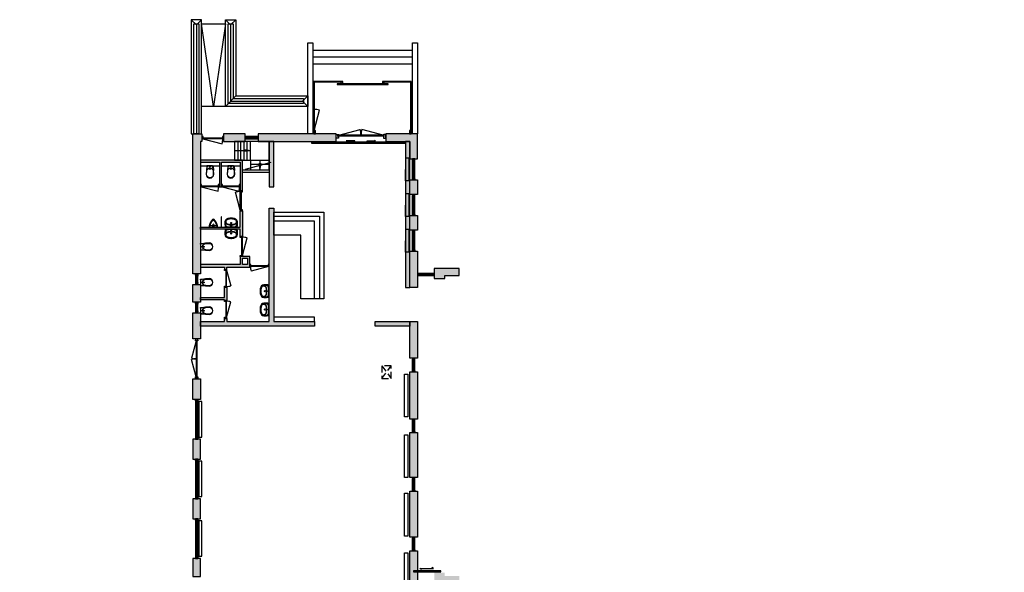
# Model space of a CAD drawing. Header units: millimetres. Extents: x -35717 to 37566, y -30893 to 27905.
# Tile 5 of 5: x -11270 to 35769, y 1500 to 27905. Entities that reach past the tile are written whole.
import ezdxf

# ---------------------------------------------------------------- set-up
doc = ezdxf.new("R2010")
doc.units = ezdxf.units.MM
doc.header["$LTSCALE"] = 100
doc.linetypes.add('HIDDEN2', pattern=[4.7625, 3.175, -1.5875])
for name, color, linetype in [('AA21----_BUITENWAND', 252, 'Continuous'), ('AA22----_BINNENWAND', 254, 'Continuous'), ('AL21----_BUITENWAND', 3, 'Continuous'), ('AL22----_BINNENWAND', 2, 'Continuous'), ('AL24----_BUITENTRAPPEN', 7, 'Continuous'), ('AL24----_TRAPPEN', 7, 'Continuous'), ('AL31----_BUITENKOZIJNEN', 1, 'Continuous'), ('AL32----_BINNENKOZIJNEN', 1, 'Continuous'), ('AL33----_VLOEROPENINGEN', 8, 'HIDDEN2'), ('AL51----_RADIATOREN', 8, 'Continuous'), ('AL72----_BALIE', 1, 'Continuous'), ('AL74----_SANITAIR', 7, 'Continuous')]:
    doc.layers.add(name, color=color, linetype=linetype)

# ---------------------------------------------------------------- blocks, each defined once
blk = doc.blocks.new('*U59')
at = {"layer": 'AL31----_BUITENKOZIJNEN'}
for points in [[(-2200, 50), (-2165, 50), (-2165, -50), (-2200, -50)], [(-2165, 21), (-2165, -21), (-35, -21), (-35, 21)], [(-35, 50), (0, 50), (0, -50), (-35, -50)]]:
    blk.add_lwpolyline(points, close=True, dxfattribs=at)
for points in [[(-2165, 21), (-1136, 296)], [(-1100, 21), (-1100, -21)], [(-35, 21), (-1064, 296)]]:
    blk.add_lwpolyline(points, dxfattribs=at)
for centre, start, end in [((-2165, 21), 359.9993, 15), ((-35, 21), 165, 180.0007)]:
    blk.add_arc(centre, 1065, start, end, dxfattribs=at)
blk = doc.blocks.new('*U60')
at = {"layer": 'AL31----_BUITENKOZIJNEN'}
for points in [[(-1030, -50), (-995, -50), (-995, -9), (-980, -9), (-980, 50), (-1030, 50)], [(-50, 50), (-50, -9), (-35, -9), (-35, -50), (0, -50), (0, 50)], [(-995, -9), (-35, -9), (-35, -50), (-995, -50)]]:
    blk.add_lwpolyline(points, close=True, dxfattribs=at)
blk.add_lwpolyline([(-995, -50), (-68, -298)], dxfattribs=at)
blk.add_arc((-995, -50), 960, 345, 0, dxfattribs=at)
blk = doc.blocks.new('*U63')
at = {"layer": 'AL32----_BINNENKOZIJNEN'}
for points in [[(-900, -50), (-865, -50), (-865, -9), (-850, -9), (-850, 50), (-900, 50)], [(-50, 50), (-50, -9), (-35, -9), (-35, -50), (0, -50), (0, 50)], [(-865, -9), (-35, -9), (-35, -50), (-865, -50)]]:
    blk.add_lwpolyline(points, close=True, dxfattribs=at)
blk.add_lwpolyline([(-865, -50), (-63, -265)], dxfattribs=at)
blk.add_arc((-865, -50), 830, 345, 0, dxfattribs=at)
blk = doc.blocks.new('*U64')
at = {"layer": 'AL32----_BINNENKOZIJNEN'}
for points in [[(-950, -50), (-915, -50), (-915, -9), (-900, -9), (-900, 50), (-950, 50)], [(-50, 50), (-50, -9), (-35, -9), (-35, -50), (0, -50), (0, 50)], [(-915, -9), (-35, -9), (-35, -50), (-915, -50)]]:
    blk.add_lwpolyline(points, close=True, dxfattribs=at)
blk.add_lwpolyline([(-35, -50), (-885, -277)], dxfattribs=at)
blk.add_arc((-35, -51), 880, 179.9276, 194.9263, dxfattribs=at)
blk = doc.blocks.new('*U65')
at = {"layer": 'AL32----_BINNENKOZIJNEN'}
for points in [[(-950, 50), (-915, 50), (-915, 9), (-900, 9), (-900, -50), (-950, -50)], [(-915, 9), (-35, 9), (-35, 50), (-915, 50)], [(-50, -50), (-50, 9), (-35, 9), (-35, 50), (0, 50), (0, -50)]]:
    blk.add_lwpolyline(points, close=True, dxfattribs=at)
blk.add_lwpolyline([(-35, 51), (-885, 277)], dxfattribs=at)
blk.add_arc((-35, 51), 880, 165.0737, 180.0724, dxfattribs=at)
blk = doc.blocks.new('*U66')
at = {"layer": 'AL32----_BINNENKOZIJNEN'}
for points in [[(-930, -50), (-895, -50), (-895, -9), (-880, -9), (-880, 50), (-930, 50)], [(-50, 50), (-50, -9), (-35, -9), (-35, -50), (0, -50), (0, 50)], [(-895, -9), (-35, -9), (-35, -50), (-895, -50)]]:
    blk.add_lwpolyline(points, close=True, dxfattribs=at)
blk.add_lwpolyline([(-35, -50), (-866, -272)], dxfattribs=at)
blk.add_arc((-35, -50), 860, 179.9709, 194.9696, dxfattribs=at)
blk = doc.blocks.new('*U56')
at = {"layer": 'AL32----_BINNENKOZIJNEN'}
for points in [[(-850, 50), (-815, 50), (-815, 9), (-800, 9), (-800, -50), (-850, -50)], [(-815, 9), (-35, 9), (-35, 50), (-815, 50)], [(-50, -50), (-50, 9), (-35, 9), (-35, 50), (0, 50), (0, -50)]]:
    blk.add_lwpolyline(points, close=True, dxfattribs=at)
blk.add_lwpolyline([(-35, 50), (-788, 252)], dxfattribs=at)
blk.add_arc((-35, 50), 780, 165, 180, dxfattribs=at)
blk = doc.blocks.new('*U57')
at = {"layer": 'AL32----_BINNENKOZIJNEN'}
for points in [[(-850, 50), (-815, 50), (-815, 9), (-800, 9), (-800, -50), (-850, -50)], [(-815, 9), (-35, 9), (-35, 50), (-815, 50)], [(-50, -50), (-50, 9), (-35, 9), (-35, 50), (0, 50), (0, -50)]]:
    blk.add_lwpolyline(points, close=True, dxfattribs=at)
blk.add_lwpolyline([(-815, 50), (-62, 252)], dxfattribs=at)
blk.add_arc((-815, 50), 780, 0, 15, dxfattribs=at)
blk = doc.blocks.new('*U58')
at = {"layer": 'AL31----_BUITENKOZIJNEN'}
for points in [[(-1800, 50), (-1765, 50), (-1765, -50), (-1800, -50)], [(-1765, 21), (-1765, -21), (-35, -21), (-35, 21)], [(-35, 50), (0, 50), (0, -50), (-35, -50)]]:
    blk.add_lwpolyline(points, close=True, dxfattribs=at)
for points in [[(-900, 21), (-900, -21)], [(-1765, -21), (-929, -245)], [(-35, -21), (-870, -245)]]:
    blk.add_lwpolyline(points, dxfattribs=at)
for centre, start, end in [((-1765, -21), 345, 0.0008), ((-35, -21), 180.0008, 195.0017)]:
    blk.add_arc(centre, 865, start, end, dxfattribs=at)
blk = doc.blocks.new('WC 17 (R)')
at = {"layer": 'AL74----_SANITAIR'}
for points in [[(407, 182), (232, 169), (0, 125), (0, -125), (232, -169), (408, -182, 0.999913)], [(62, 0, -1), (37, 0, -1)], [(250, 150), (407, 162, -1), (407, -162), (250, -150, -1)], [(175, 0, -1), (125, 0, -1)]]:
    blk.add_lwpolyline(points, format="xyb", close=True, dxfattribs=at)
for points in [[(0, 125), (0, 150), (232, 169)], [(0, -125), (0, -150), (232, -169)]]:
    blk.add_lwpolyline(points, dxfattribs=at)
blk = doc.blocks.new('Urinoir (R)')
at = {"layer": 'AL74----_SANITAIR'}
for points in [[(75, 194, 0.03766), (0, 200), (0, -200, 0.03766), (75, -194), (75, -156)], [(16, -4, 0.414217), (16, 4, -1.000347), (34, 21, 0.413172), (41, 21, -1.00056), (59, 4, 0.413679), (59, -4, -1.000343), (41, -21, 0.413712), (34, -21, -1.000003)], [(25, 0, -1), (50, 0, -1)], [(32, 0, -1), (42, 0, -1)], [(373, -33, 0.381928), (373, 33, 0.174395), (75, 194), (75, 156, -0.147779), (331, 20, -0.511086), (331, -20, -0.147779), (75, -156), (75, -194, 0.174393)], [(105, 0, 1), (95, 0, 1)], [(120, 25, 1), (130, 25, 1)], [(120, 0, 1), (130, 0, 1)], [(155, 0, 1), (145, 0, 1)], [(130, -25, 1), (120, -25, 1)]]:
    blk.add_lwpolyline(points, format="xyb", close=True, dxfattribs=at)
blk = doc.blocks.new('WT 04 (R)')
at = {"color": 3}
for centre, radius, start, end in [((266, 164), 136, 44.6333, 93.716), ((257, 300), 1.091783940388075e-11, 92.5317, 90.2017)]:
    blk.add_arc(centre, radius, start, end, dxfattribs=at)
at = {"layer": 'AL74----_SANITAIR'}
for points in [[(257, 300, 0.030203), (0, 289), (0, -289, 0.030203), (257, -300, 0.217499), (363, -260, 0.107077), (423, -127, 0.043293), (438, -11), (438, 11, 0.043293), (423, 127, 0.107077), (363, 260, 0.217499)], [(72, 0, -1), (41, 0, -1)], [(233, 0, -1), (176, 0, -1)], [(227, 0, -1), (182, 0, -1)]]:
    blk.add_lwpolyline(points, format="xyb", close=True, dxfattribs=at)
for points in [[(119, 20), (120, 34), (121, 47), (122, 58), (123, 68), (124, 76), (125, 84), (126, 91), (127, 98), (128, 104), (129, 111), (130, 116), (131, 122), (132, 127), (133, 132), (134, 138), (136, 143), (137, 147), (139, 152), (140, 157), (142, 162), (143, 166), (145, 171), (146, 175), (148, 180), (150, 184), (152, 188), (154, 192), (156, 196), (158, 200), (160, 204), (163, 208), (166, 211), (169, 215), (172, 218), (175, 221), (178, 224), (181, 227), (185, 230), (188, 233), (192, 235), (195, 238), (199, 240), (203, 242), (206, 245), (211, 247), (215, 248), (220, 250), (225, 252), (230, 254), (236, 256), (243, 257), (251, 259), (259, 260), (269, 261), (279, 263), (277, 263), (272, 264), (267, 264), (261, 265), (255, 265), (249, 266), (242, 266), (235, 267), (227, 267), (219, 267), (211, 267), (203, 267), (195, 267), (187, 268), (180, 267), (172, 267), (164, 267), (157, 267), (150, 267), (143, 267), (137, 267), (130, 266), (125, 266), (119, 266), (115, 266), (110, 265), (106, 265), (102, 265), (98, 264), (94, 263), (91, 263), (88, 262), (84, 261), (81, 260), (79, 258), (76, 257), (73, 255), (70, 254), (67, 252), (65, 250), (62, 248), (59, 245), (57, 243), (54, 240), (52, 238), (49, 235), (47, 232), (44, 228), (42, 225), (40, 221), (38, 217), (36, 213), (35, 209), (33, 204), (31, 200), (30, 195), (29, 190), (28, 184), (27, 179), (26, 172), (25, 166), (24, 159), (23, 151), (22, 143), (22, 135), (21, 126), (21, 117), (20, 108), (20, 98), (20, 88), (20, 78), (20, 68), (19, 58), (19, 48), (19, 39), (19, 31), (19, 23), (19, 17), (19, 12), (19, 9), (19, 6), (19, 2), (19, -1), (19, -12), (19, -24), (20, -37), (20, -50), (20, -64), (20, -77), (21, -89), (21, -101), (22, -112), (22, -122), (23, -131), (23, -140), (24, -148), (25, -155), (26, -162), (27, -169), (28, -175), (29, -181), (30, -186), (31, -191), (33, -196), (34, -201), (36, -205), (38, -209), (40, -213), (42, -217), (44, -221), (46, -224), (48, -228), (51, -231), (53, -234), (56, -237), (58, -239), (61, -242), (64, -244), (66, -246), (69, -248), (72, -250), (75, -251), (77, -253), (80, -254), (83, -256), (86, -257), (89, -258), (92, -259), (96, -259), (99, -260), (103, -260), (107, -261), (112, -261), (116, -262), (121, -262), (126, -262), (132, -262), (138, -262), (145, -262), (151, -263), (158, -263), (166, -263), (173, -263), (181, -263), (189, -263), (197, -263), (205, -263), (213, -262), (221, -262), (229, -262), (236, -262), (243, -261), (250, -261), (257, -260), (263, -260), (268, -259), (273, -258), (278, -258), (281, -257), (271, -256), (261, -255), (252, -254), (244, -252), (238, -251), (232, -249), (226, -247), (221, -245), (216, -244), (212, -242), (208, -240), (204, -238), (200, -235), (197, -233), (193, -231), (190, -228), (186, -226), (183, -223), (179, -220), (176, -217), (173, -214), (170, -210), (167, -207), (164, -203), (162, -200), (159, -196), (157, -192), (155, -188), (153, -184), (151, -179), (149, -175), (147, -171), (146, -166), (144, -162), (143, -157), (141, -153), (139, -148), (138, -143), (137, -138), (135, -133), (134, -128), (133, -123), (132, -118), (131, -112), (129, -106), (128, -100), (127, -94), (126, -87), (125, -80), (124, -72), (123, -63), (122, -54), (121, -43), (120, -30), (119, -16), (118, 2)], [(401, -31), (402, -25), (402, -19), (402, -12), (402, -5), (402, 3), (402, 11), (402, 18), (402, 25), (401, 31), (401, 37), (401, 44), (400, 50), (399, 56), (399, 61), (398, 67), (397, 73), (396, 79), (394, 85), (393, 91), (392, 96), (391, 102), (389, 108), (388, 113), (387, 119), (386, 125), (384, 130), (383, 136), (381, 141), (380, 146), (378, 152), (376, 157), (374, 162), (372, 168), (370, 173), (368, 178), (365, 183), (363, 188), (361, 194), (358, 199), (356, 204), (353, 208), (350, 213), (347, 218), (344, 222), (341, 226), (338, 230), (335, 234), (332, 237), (329, 240), (326, 243), (323, 245), (319, 248), (316, 250), (313, 252), (310, 253), (307, 255), (304, 256), (300, 258), (297, 259), (293, 260), (290, 261), (286, 261), (281, 262), (279, 263), (269, 261), (259, 260), (251, 259), (243, 257), (236, 256), (230, 254), (225, 252), (220, 250), (215, 248), (211, 247), (206, 245), (203, 242), (199, 240), (195, 238), (192, 235), (188, 233), (185, 230), (181, 227), (178, 224), (175, 221), (172, 218), (169, 215), (166, 211), (163, 208), (160, 204), (158, 200), (156, 196), (154, 192), (152, 188), (150, 184), (148, 180), (146, 175), (145, 171), (143, 166), (142, 162), (140, 157), (139, 152), (137, 147), (136, 143), (134, 138), (133, 132), (132, 127), (131, 122), (130, 116), (129, 111), (128, 104), (127, 98), (126, 91), (125, 84), (124, 76), (123, 68), (122, 58), (121, 47), (120, 34), (119, 20), (118, 2), (119, -16), (120, -30), (121, -43), (122, -54), (123, -63), (124, -72), (125, -80), (126, -87), (127, -94), (128, -100), (129, -106), (131, -112), (132, -118), (133, -123), (134, -128), (135, -133), (137, -138), (138, -143), (139, -148), (141, -153), (143, -157), (144, -162), (146, -166), (147, -171), (149, -175), (151, -179), (153, -184), (155, -188), (157, -192), (159, -196), (162, -200), (164, -203), (167, -207), (170, -210), (173, -214), (176, -217), (179, -220), (183, -223), (186, -226), (190, -228), (193, -231), (197, -233), (200, -235), (204, -238), (208, -240), (212, -242), (216, -244), (221, -245), (226, -247), (232, -249), (238, -251), (244, -252), (252, -254), (261, -255), (271, -256), (281, -257), (283, -257), (287, -256), (291, -255), (295, -254), (299, -253), (302, -252), (305, -251), (308, -250), (312, -248), (315, -246), (318, -244), (321, -242), (324, -240), (327, -237), (330, -234), (334, -231), (337, -228), (340, -224), (343, -221), (346, -216), (349, -212), (351, -208), (354, -203), (357, -198), (359, -193), (362, -188), (364, -183), (367, -178), (369, -172), (371, -167), (373, -162), (375, -157), (377, -151), (379, -146), (380, -141), (382, -135), (384, -130), (385, -124), (386, -119), (388, -113), (389, -108), (390, -102), (391, -96), (393, -91), (394, -85), (395, -79), (396, -73), (397, -67), (398, -61), (399, -55), (400, -50), (400, -44), (401, -38)]]:
    blk.add_lwpolyline(points, close=True, dxfattribs=at)
blk = doc.blocks.new('33_kruipluik_600x440')
at = {"layer": 'AL33----_VLOEROPENINGEN'}
for p, q in [((300, -220), (-300, 220)), ((-300, -220), (300, 220))]:
    blk.add_line(p, q, dxfattribs=at)
blk.add_lwpolyline([(-300, 220), (-300, -220), (300, -220), (300, 220)], close=True, dxfattribs=at)

msp = doc.modelspace()

# ---------------------------------------------------------------- hatches: boundary and pattern name
at = {"layer": 'AA21----_BUITENWAND'}
h = msp.add_hatch(color=256, dxfattribs=at)
h.paths.add_polyline_path([(-33921, -18795), (-33551, -18795), (-33551, -22270), (-33921, -22270)])
h.paths.add_polyline_path([(-33921, -23300), (-33551, -23300), (-33551, -26735), (-33921, -26735)])
h.paths.add_polyline_path([(-30471, -29135), (-30471, -28765), (-33551, -28765), (-33551, -27785), (-33921, -27785), (-33921, -29135)])
h.paths.add_polyline_path([(-29421, -28765), (-29421, -29135), (-27871, -29135), (-27871, -28765)])
h.paths.add_polyline_path([(-26821, -28765), (-26821, -29135), (-25271, -29135), (-25271, -28765)])
h.paths.add_polyline_path([(-24221, -28765), (-24221, -29135), (-22671, -29135), (-22671, -28765)])
h.paths.add_polyline_path([(-21621, -28765), (-21621, -29135), (-20071, -29135), (-20071, -28765)])
h.paths.add_polyline_path([(-19021, -28765), (-19021, -29135), (-16071, -29135), (-16071, -28765)])
h.paths.add_polyline_path([(-15021, -28765), (-15021, -29135), (-14321, -29135), (-14321, -28765)])
h.paths.add_polyline_path([(-13271, -28765), (-13271, -29135), (-12621, -29135), (-12621, -28765)])
h.paths.add_polyline_path([(-11571, -28765), (-11571, -29135), (-9052, -29135), (-9052, -28765)])
h.paths.add_polyline_path([(-11251, -13425), (-11251, -14308), (-10881, -14308), (-10881, -13425)])
h.paths.add_polyline_path([(-11251, -15618), (-10881, -15618), (-10881, -16765), (-11361, -16765), (-11361, -16395), (-11251, -16395)])
h.paths.add_polyline_path([(-13411, -16395), (-13411, -16765), (-12411, -16765), (-12411, -16395)])
h.paths.add_polyline_path([(-15106, -16395), (-15106, -16765), (-14461, -16765), (-14461, -16395)])
h.paths.add_polyline_path([(-19021, -16395), (-19021, -16765), (-17016, -16765), (-17016, -16395)])
h.paths.add_polyline_path([(-21621, -16395), (-21621, -16765), (-20071, -16765), (-20071, -16395)])
h.paths.add_polyline_path([(-24221, -16395), (-24221, -16765), (-22671, -16765), (-22671, -16395)])
h.paths.add_polyline_path([(-26821, -16395), (-26821, -16765), (-25271, -16765), (-25271, -16395)])
h.paths.add_polyline_path([(-29421, -16395), (-29421, -16765), (-27871, -16765), (-27871, -16395)])
h.paths.add_polyline_path([(-33921, -16395), (-30471, -16395), (-30471, -16765), (-33551, -16765), (-33551, -17745), (-33921, -17745)])
h.paths.add_polyline_path([(-3001, 7865), (-3001, 6905), (-2631, 6905), (-2631, 7865)])
h.paths.add_polyline_path([(-3001, 5015), (-3001, 4055), (-2631, 4055), (-2631, 5015)])
h.paths.add_polyline_path([(-3001, 1305), (-2631, 1305), (-2631, 2165), (-3001, 2165)])
h.paths.add_polyline_path([(-4211, -2155), (-4211, -2425), (-2631, -2425), (-2631, -585), (-3001, -585), (-3001, -2155)])
h.paths.add_polyline_path([(-6391, -2155), (-6391, -2425), (-5521, -2425), (-5521, -2155)])
h.paths.add_polyline_path([(-8611, -2155), (-8611, -2425), (-7701, -2425), (-7701, -2155)])
h.paths.add_polyline_path([(-11251, -2155), (-10411, -2155), (-10411, -2425), (-10881, -2425), (-10881, -3067), (-11251, -3067)])
h.paths.add_polyline_path([(-11251, -4377), (-10881, -4377), (-10881, -5349), (-11251, -5349)])
h.paths.add_polyline_path([(-11251, -6659), (-11251, -7736), (-10881, -7736), (-10881, -6659)])
h.paths.add_polyline_path([(-11251, -9046), (-11251, -9923), (-10881, -9923), (-10881, -9046)])
h.paths.add_polyline_path([(-11251, -11233), (-11251, -12120), (-10881, -12120), (-10881, -11233)])
h.paths.add_polyline_path([(8539, 16010), (8539, 15540), (9039, 15540), (9039, 15690), (9729, 15690), (9729, 16010)])
h.paths.add_polyline_path([(7369, 11075), (7739, 11075), (7739, 8825), (7369, 8825)])
h.paths.add_polyline_path([(7739, 11725), (7369, 11725), (7369, 13485), (7739, 13485)])
h.paths.add_polyline_path([(7369, 16847), (7739, 16847), (7739, 15115), (7369, 15115)])
h.paths.add_polyline_path([(7369, 18547), (7739, 18547), (7739, 17855), (7369, 17855)])
h.paths.add_polyline_path([(7369, 20247), (7739, 20247), (7739, 19555), (7369, 19555)])
h.paths.add_polyline_path([(6219, 22455), (6219, 22085), (7369, 22085), (7369, 21255), (7739, 21255), (7739, 22455)])
h.paths.add_polyline_path([(129, 22455), (129, 22085), (3849, 22085), (3849, 22455)])
h.paths.add_polyline_path([(-1531, 22455), (-1531, 22085), (-501, 22085), (-501, 22455)])
h.paths.add_polyline_path([(-3001, 22455), (-2561, 22455), (-2561, 22085), (-2631, 22085), (-2631, 15755), (-3001, 15755)])
h.paths.add_polyline_path([(-3001, 15251), (-2631, 15251), (-2631, 14405), (-3001, 14405)])
h.paths.add_polyline_path([(-3001, 13901), (-2631, 13901), (-2631, 12655), (-3001, 12655)])
h.paths.add_polyline_path([(-3001, 10745), (-2631, 10745), (-2631, 9755), (-3001, 9755)])
h.paths.add_polyline_path([(7369, -9325), (7739, -9325), (7739, -16395), (9999, -16395), (9999, -16765), (7369, -16765)])
h.paths.add_polyline_path([(7369, -5775), (7739, -5775), (7739, -8295), (7369, -8295)])
h.paths.add_polyline_path([(7369, -2975), (7739, -2975), (7739, -5125), (7369, -5125)])
h.paths.add_polyline_path([(7369, -275), (7739, -275), (7739, -2325), (7369, -2325)])
h.paths.add_polyline_path([(7369, 2525), (7739, 2525), (7739, 375), (7369, 375)])
h.paths.add_polyline_path([(7369, 5375), (7739, 5375), (7739, 3175), (7369, 3175)])
h.paths.add_polyline_path([(7369, 8175), (7739, 8175), (7739, 6025), (7369, 6025)])
h.paths.add_polyline_path([(8739, 1009), (8739, 1479), (9039, 1479), (9039, 1329), (9729, 1329), (9729, 1009)])
h.paths.add_polyline_path([(8539, 1479), (8539, 1009), (8739, 1009), (8739, 1479)])
h.paths.add_polyline_path([(14531, -16395), (14531, -16765), (17069, -16765), (17069, -16395)])
h.paths.add_polyline_path([(11499, -16395), (13501, -16395), (13501, -16765), (11499, -16765)])
h.paths.add_polyline_path([(18169, -28765), (18169, -29135), (19269, -29135), (19270, -28765)])
h.paths.add_polyline_path([(20369, -28765), (20369, -29135), (21269, -29135), (21269, -28765)])
h.paths.add_polyline_path([(22369, -28765), (22369, -29135), (23219, -29135), (23219, -28765)])
h.paths.add_polyline_path([(24319, -28765), (24319, -29135), (25319, -29135), (25319, -28765)])
h.paths.add_polyline_path([(26419, -28765), (26419, -29135), (27444, -29135), (27444, -28765)])
h.paths.add_polyline_path([(28544, -28765), (28544, -29135), (29569, -29135), (29569, -28765)])
h.paths.add_polyline_path([(30669, -28765), (31569, -28765), (31569, -29135), (30669, -29135)])
h.paths.add_polyline_path([(35769, -27285), (35399, -27285), (35399, -28765), (32669, -28765), (32669, -29135), (35769, -29135)])
h.paths.add_polyline_path([(35399, -23145), (35769, -23145), (35769, -26635), (35399, -26635)])
h.paths.add_polyline_path([(35399, -18895), (35769, -18895), (35769, -22115), (35399, -22115)])
h.paths.add_polyline_path([(32692, -16395), (32692, -16765), (35399, -16765), (35399, -18245), (35769, -18245), (35769, -16395)])
h.paths.add_polyline_path([(30669, -16395), (30669, -16765), (31662, -16765), (31662, -16395)])
h.paths.add_polyline_path([(28544, -16395), (28544, -16765), (29569, -16765), (29569, -16395)])
h.paths.add_polyline_path([(26419, -16395), (26419, -16765), (27444, -16765), (27444, -16395)])
h.paths.add_polyline_path([(24319, -16395), (24319, -16765), (25319, -16765), (25319, -16395)])
h.paths.add_polyline_path([(22369, -16395), (22369, -16765), (23219, -16765), (23219, -16395)])
h.paths.add_polyline_path([(20369, -16395), (20369, -16765), (21269, -16765), (21269, -16395)])
h.paths.add_polyline_path([(18169, -16395), (18169, -16765), (19269, -16765), (19269, -16395)])
h.paths.add_polyline_path([(-5952, -28765), (-5952, -29135), (-2269, -29135), (-2269, -28765)])
h.paths.add_polyline_path([(-1093, -28765), (-1093, -29135), (-269, -29135), (-269, -28765)])
h.paths.add_polyline_path([(907, -28765), (907, -29135), (1731, -29135), (1731, -28765)])
h.paths.add_polyline_path([(2907, -28765), (2907, -29135), (3731, -29135), (3731, -28765)])
h.paths.add_polyline_path([(4907, -28765), (4907, -29135), (5731, -29135), (5731, -28765)])
h.paths.add_polyline_path([(6907, -28765), (6907, -29135), (10748, -29135), (10748, -28765)])
h.paths.add_polyline_path([(13848, -28765), (17069, -28765), (17069, -29135), (13848, -29135)])
at = {"layer": 'AA22----_BINNENWAND'}
h = msp.add_hatch(color=256, dxfattribs=at)
h.paths.add_polyline_path([(7169, 22085), (7169, 15115), (7369, 15115), (7369, 22085)])
h.paths.add_polyline_path([(869, 22085), (649, 22085), (649, 19925), (869, 19925)])
h.paths.add_polyline_path([(-2631, 13265), (-2631, 13485), (-1491, 13485), (-1491, 13635), (-1381, 13635), (-1381, 13485), (649, 13485), (649, 18895), (869, 18895), (869, 13485), (2819, 13485), (2819, 13265)])
h.paths.add_polyline_path([(7369, 13485), (7369, 13265), (5719, 13265), (5719, 13485)])
h.paths.add_polyline_path([(-2631, 17895), (-2631, 17985), (-731, 17985), (-731, 18775), (-631, 18775), (-631, 17545), (-731, 17545), (-731, 17895)], flags=17)
h.paths.add_polyline_path([(-631, 16505), (-381, 16505), (-381, 16215), (-631, 16215)], flags=16)
h.paths.add_polyline_path([(-2631, 16215), (-2631, 16075), (-1491, 16075), (-1491, 15975), (-1381, 15975), (-1381, 16075), (-281, 16075), (-281, 16595), (-731, 16595), (-731, 16215)], flags=17)
h.paths.add_polyline_path([(-2631, 14515), (-2631, 14625), (-1491, 14625), (-1491, 15125), (-1381, 15125), (-1381, 14485), (-1491, 14485), (-1491, 14515)], flags=0)
h.paths.add_polyline_path([(-2631, 21195), (-2631, 21095), (-1731, 21095), (-1731, 19925), (-1631, 19925), (-1631, 21095), (-731, 21095), (-731, 19725), (-631, 19725), (-631, 21195)])

# ---------------------------------------------------------------- linework, layer by layer
at = {"layer": 'AL21----_BUITENWAND'}
for points in [[(-3001, 22455), (-2561, 22455), (-2561, 22085), (-2631, 22085), (-2631, 15755), (-3001, 15755)], [(-1531, 22455), (-1531, 22085), (-501, 22085), (-501, 22455)], [(129, 22455), (129, 22085), (3849, 22085), (3849, 22455)], [(6219, 22455), (6219, 22085), (7369, 22085), (7369, 21255), (7739, 21255), (7739, 22455)], [(7369, 20247), (7739, 20247), (7739, 19555), (7369, 19555)], [(7369, 18547), (7739, 18547), (7739, 17855), (7369, 17855)], [(7369, 16847), (7739, 16847), (7739, 15115), (7369, 15115)], [(8539, 16010), (8539, 15540), (9039, 15540), (9039, 15690), (9729, 15690), (9729, 16010)], [(-3001, 15251), (-2631, 15251), (-2631, 14405), (-3001, 14405)], [(-3001, 13901), (-2631, 13901), (-2631, 12655), (-3001, 12655)], [(7739, 11725), (7369, 11725), (7369, 13485), (7739, 13485)], [(7369, 11075), (7739, 11075), (7739, 8825), (7369, 8825)], [(-3001, 10745), (-2631, 10745), (-2631, 9755), (-3001, 9755)], [(7369, 8175), (7739, 8175), (7739, 6025), (7369, 6025)], [(-3001, 7865), (-3001, 6905), (-2631, 6905), (-2631, 7865)], [(7369, 5375), (7739, 5375), (7739, 3175), (7369, 3175)], [(-3001, 5015), (-3001, 4055), (-2631, 4055), (-2631, 5015)], [(7369, 2525), (7739, 2525), (7739, 375), (7369, 375)], [(-3001, 1305), (-2631, 1305), (-2631, 2165), (-3001, 2165)]]:
    msp.add_lwpolyline(points, close=True, dxfattribs=at)
at = {"layer": 'AL22----_BINNENWAND'}
for points in [[(869, 22085), (649, 22085), (649, 19925), (869, 19925)], [(7169, 22085), (7169, 15115), (7369, 15115), (7369, 22085)], [(-2631, 21195), (-2631, 21095), (-1731, 21095), (-1731, 19925), (-1631, 19925), (-1631, 21095), (-731, 21095), (-731, 19725), (-631, 19725), (-631, 21195)], [(-2631, 13265), (-2631, 13485), (-1491, 13485), (-1491, 13635), (-1381, 13635), (-1381, 13485), (649, 13485), (649, 18895), (869, 18895), (869, 13485), (2819, 13485), (2819, 13265)], [(-2631, 17895), (-2631, 17985), (-731, 17985), (-731, 18775), (-631, 18775), (-631, 17545), (-731, 17545), (-731, 17895)], [(-1637, 17985), (-1624, 17985), (-1624, 18485), (-1637, 18485)], [(-2631, 16215), (-2631, 16075), (-1491, 16075), (-1491, 15975), (-1381, 15975), (-1381, 16075), (-281, 16075), (-281, 16595), (-731, 16595), (-731, 16215)], [(-631, 16505), (-381, 16505), (-381, 16215), (-631, 16215)], [(-2631, 14515), (-2631, 14625), (-1491, 14625), (-1491, 15125), (-1381, 15125), (-1381, 14485), (-1491, 14485), (-1491, 14515)], [(7369, 13485), (7369, 13265), (5719, 13265), (5719, 13485)]]:
    msp.add_lwpolyline(points, close=True, dxfattribs=at)
for points in [[(-2631, 20925), (-1731, 20925)], [(-1631, 20925), (-731, 20925)]]:
    msp.add_lwpolyline(points, dxfattribs=at)
at = {"layer": 'AL24----_BUITENTRAPPEN'}
for points in [[(-3081, 22455), (-2581, 22455), (-2581, 27905), (-3081, 27905)], [(-1441, 27905), (-941, 27905), (-941, 24265), (2490, 24265), (2490, 23765), (-1441, 23765)], [(2730, 22455), (2490, 22455), (2490, 26795), (2730, 26795)], [(7730, 22455), (7490, 22455), (7490, 26795), (7730, 26795)]]:
    msp.add_lwpolyline(points, close=True, dxfattribs=at)
for points in [[(-3081, 27905), (-2831, 27655), (-2581, 27905)], [(-1441, 27905), (-1191, 27655), (-941, 27905)], [(-2831, 27655), (-2831, 22455)], [(-2581, 27705), (-1441, 27705)], [(-1441, 27705), (-2011, 23765), (-2581, 27705)], [(-1191, 27655), (-1191, 24015), (2240, 24015)], [(2730, 26455), (7490, 26455)], [(2730, 26125), (7490, 26125)], [(2730, 25795), (7490, 25795)], [(-1441, 23765), (-2581, 23765)]]:
    msp.add_lwpolyline(points, dxfattribs=at)
at = {"layer": 'AL24----_BUITENTRAPPEN', "color": 9, "linetype": 'HIDDEN2', "ltscale": 75}
for points in [[(-2951, 22455), (-2951, 27705), (-2711, 27705), (-2711, 22455)], [(-1311, 27705), (-1071, 27705), (-1071, 24135), (2290, 24135), (2290, 23895), (-1311, 23895)]]:
    msp.add_lwpolyline(points, close=True, dxfattribs=at)
at = {"layer": 'AL24----_TRAPPEN'}
for points in [[(-1441, 23765), (-941, 24265)], [(2490, 24265), (2240, 24015), (2490, 23765)], [(-1001, 21660), (-251, 21660), (-551, 21610), (-551, 21710), (-251, 21660)], [(-851, 22085), (-851, 21195)], [(-701, 21195), (-701, 22085)], [(-551, 21195), (-551, 22085)], [(-401, 21195), (-401, 22085)], [(-251, 21195), (-251, 22085)], [(-251, 21195), (649, 21195)], [(210, 21195), (210, 20725), (260, 21025), (160, 21025), (210, 20725)], [(-631, 20725), (649, 20725)], [(-475, 20765), (750, 21093)], [(-251, 21005), (649, 21005)], [(-631, 20625), (649, 20625)]]:
    msp.add_lwpolyline(points, dxfattribs=at)
msp.add_lwpolyline([(-1001, 22085), (-1001, 21195), (-251, 21195), (-251, 20725), (649, 20725), (649, 22085)], close=True, dxfattribs=at)
at = {"layer": 'AL31----_BUITENKOZIJNEN'}
for points in [[(2780, 22615), (2780, 24955), (2800, 24955), (2800, 22615)], [(2780, 24955), (2780, 24935), (4160, 24935), (4160, 24955)], [(4080, 24935), (4080, 24835), (4160, 24835), (4160, 24935)], [(6060, 24955), (6060, 24935), (7440, 24935), (7440, 24955)], [(6060, 24935), (6060, 24835), (6140, 24835), (6140, 24935)], [(7420, 24955), (7440, 24955), (7440, 22615), (7420, 22615)], [(3890, 24835), (3890, 24815), (6330, 24815), (6330, 24835)], [(2780, 22455), (2860, 22455), (2860, 22615), (2780, 22615)], [(7360, 22455), (7440, 22455), (7440, 22615), (7360, 22615)], [(129, 22220), (129, 22320), (-501, 22320), (-501, 22220)], [(-501, 22220), (-474, 22220), (-474, 22270), (-467, 22270), (-467, 22320), (-501, 22320)], [(-474, 22220), (-441, 22220), (-441, 22245), (-436, 22245), (-436, 22270), (-474, 22270)], [(65, 22245), (65, 22270), (-436, 22270), (-436, 22245)], [(103, 22220), (103, 22270), (65, 22270), (65, 22245), (70, 22245), (70, 22220)], [(129, 22220), (103, 22220), (103, 22270), (96, 22270), (96, 22320), (129, 22320)], [(3849, 22420), (3934, 22420), (3934, 22320), (3959, 22320), (3959, 22245), (3849, 22245)], [(6219, 22420), (6134, 22420), (6134, 22320), (6109, 22320), (6109, 22245), (6219, 22245)], [(7504, 20247), (7604, 20247), (7604, 21255), (7504, 21255)], [(7504, 21255), (7504, 21211), (7554, 21211), (7554, 21199), (7604, 21199), (7604, 21255)], [(7504, 21211), (7554, 21211), (7554, 20291), (7504, 20291)], [(7504, 20247), (7504, 20291), (7554, 20291), (7554, 20303), (7604, 20303), (7604, 20247)], [(7504, 18547), (7604, 18547), (7604, 19555), (7504, 19555)], [(7504, 19555), (7504, 19511), (7554, 19511), (7554, 19499), (7604, 19499), (7604, 19555)], [(7504, 19511), (7554, 19511), (7554, 18591), (7504, 18591)], [(7504, 18547), (7504, 18591), (7554, 18591), (7554, 18603), (7604, 18603), (7604, 18547)], [(7504, 16847), (7604, 16847), (7604, 17855), (7504, 17855)], [(7504, 17855), (7504, 17811), (7554, 17811), (7554, 17799), (7604, 17799), (7604, 17855)], [(7504, 17811), (7554, 17811), (7554, 16891), (7504, 16891)], [(7504, 16847), (7504, 16891), (7554, 16891), (7554, 16903), (7604, 16903), (7604, 16847)], [(-2766, 15755), (-2866, 15755), (-2866, 15251), (-2766, 15251)], [(-2766, 15755), (-2766, 15711), (-2816, 15711), (-2816, 15699), (-2866, 15699), (-2866, 15755)], [(-2816, 15711), (-2766, 15711), (-2766, 15657), (-2791, 15657), (-2791, 15647), (-2816, 15647)], [(-2791, 15647), (-2816, 15647), (-2816, 15359), (-2791, 15359)], [(7739, 15775), (7739, 15675), (8539, 15675), (8539, 15775)], [(-2766, 15251), (-2766, 15295), (-2816, 15295), (-2816, 15307), (-2866, 15307), (-2866, 15251)], [(-2816, 15359), (-2791, 15359), (-2791, 15350), (-2766, 15350), (-2766, 15295), (-2816, 15295)], [(-2766, 14405), (-2866, 14405), (-2866, 13901), (-2766, 13901)], [(-2766, 14405), (-2766, 14361), (-2816, 14361), (-2816, 14349), (-2866, 14349), (-2866, 14405)], [(-2816, 14361), (-2766, 14361), (-2766, 14307), (-2791, 14307), (-2791, 14297), (-2816, 14297)], [(-2791, 14297), (-2816, 14297), (-2816, 14009), (-2791, 14009)], [(-2766, 13901), (-2766, 13945), (-2816, 13945), (-2816, 13957), (-2866, 13957), (-2866, 13901)], [(-2816, 14009), (-2791, 14009), (-2791, 14000), (-2766, 14000), (-2766, 13945), (-2816, 13945)], [(-2866, 12655), (-2866, 12600), (-2766, 12600), (-2766, 12655)], [(7504, 11075), (7604, 11075), (7604, 11725), (7504, 11725)], [(7504, 11725), (7504, 11681), (7554, 11681), (7554, 11669), (7604, 11669), (7604, 11725)], [(7504, 11681), (7554, 11681), (7554, 11119), (7504, 11119)], [(7504, 11075), (7504, 11119), (7554, 11119), (7554, 11131), (7604, 11131), (7604, 11075)], [(-2866, 10745), (-2866, 10800), (-2766, 10800), (-2766, 10745)], [(-2766, 9755), (-2866, 9755), (-2866, 7865), (-2766, 7865)], [(-2766, 9755), (-2766, 9711), (-2816, 9711), (-2816, 9699), (-2866, 9699), (-2866, 9755)], [(-2816, 9711), (-2766, 9711), (-2766, 9657), (-2791, 9657), (-2791, 9647), (-2816, 9647)], [(-2791, 9647), (-2816, 9647), (-2816, 7973), (-2791, 7973)], [(7504, 8175), (7604, 8175), (7604, 8825), (7504, 8825)], [(7504, 8825), (7504, 8781), (7554, 8781), (7554, 8769), (7604, 8769), (7604, 8825)], [(7504, 8781), (7554, 8781), (7554, 8219), (7504, 8219)], [(7504, 8175), (7504, 8219), (7554, 8219), (7554, 8231), (7604, 8231), (7604, 8175)], [(-2766, 7865), (-2766, 7909), (-2816, 7909), (-2816, 7921), (-2866, 7921), (-2866, 7865)], [(-2816, 7973), (-2791, 7973), (-2791, 7964), (-2766, 7964), (-2766, 7909), (-2816, 7909)], [(-2766, 6905), (-2866, 6905), (-2866, 5015), (-2766, 5015)], [(-2766, 6905), (-2766, 6861), (-2816, 6861), (-2816, 6849), (-2866, 6849), (-2866, 6905)], [(-2816, 6861), (-2766, 6861), (-2766, 6807), (-2791, 6807), (-2791, 6797), (-2816, 6797)], [(-2791, 6797), (-2816, 6797), (-2816, 5123), (-2791, 5123)], [(7504, 5375), (7604, 5375), (7604, 6025), (7504, 6025)], [(7504, 6025), (7504, 5981), (7554, 5981), (7554, 5969), (7604, 5969), (7604, 6025)], [(7504, 5981), (7554, 5981), (7554, 5419), (7504, 5419)], [(7504, 5375), (7504, 5419), (7554, 5419), (7554, 5431), (7604, 5431), (7604, 5375)], [(-2766, 5015), (-2766, 5059), (-2816, 5059), (-2816, 5071), (-2866, 5071), (-2866, 5015)], [(-2816, 5123), (-2791, 5123), (-2791, 5114), (-2766, 5114), (-2766, 5059), (-2816, 5059)], [(-2766, 4055), (-2866, 4055), (-2866, 2165), (-2766, 2165)], [(-2766, 4055), (-2766, 4011), (-2816, 4011), (-2816, 3999), (-2866, 3999), (-2866, 4055)], [(-2816, 4011), (-2766, 4011), (-2766, 3957), (-2791, 3957), (-2791, 3947), (-2816, 3947)], [(-2791, 3947), (-2816, 3947), (-2816, 2273), (-2791, 2273)], [(7504, 2525), (7604, 2525), (7604, 3175), (7504, 3175)], [(7504, 3175), (7504, 3131), (7554, 3131), (7554, 3119), (7604, 3119), (7604, 3175)], [(7504, 3131), (7554, 3131), (7554, 2569), (7504, 2569)], [(7504, 2525), (7504, 2569), (7554, 2569), (7554, 2581), (7604, 2581), (7604, 2525)], [(-2766, 2165), (-2766, 2209), (-2816, 2209), (-2816, 2221), (-2866, 2221), (-2866, 2165)], [(-2816, 2273), (-2791, 2273), (-2791, 2264), (-2766, 2264), (-2766, 2209), (-2816, 2209)]]:
    msp.add_lwpolyline(points, close=True, dxfattribs=at)
for points in [[(5110, 24835), (5110, 24815)], [(2780, 23615), (2800, 23615)], [(2800, 22615), (3059, 23581)], [(7789, 15775), (7789, 15675)], [(8489, 15725), (7789, 15725)], [(8489, 15775), (8489, 15675)]]:
    msp.add_lwpolyline(points, dxfattribs=at)
msp.add_arc((2800, 22615), 1000, 75, 90, dxfattribs=at)
at = {"layer": 'AL32----_BINNENKOZIJNEN'}
for points in [[(4738, 22060), (4738, 22115), (4334, 22115), (4391, 22130)], [(5331, 22060), (5331, 22115), (5735, 22115), (5678, 22130)], [(3849, 22060), (3849, 22010)], [(5034, 22060), (5034, 22010)], [(6219, 22060), (6219, 22010)], [(7932, 1632), (7846, 1682), (8499, 1682), (8413, 1732)]]:
    msp.add_lwpolyline(points, dxfattribs=at)
for points in [[(2664, 22060), (2664, 22010), (7169, 22010), (7169, 22060)], [(7550, 1572), (7550, 1522), (8850, 1522), (8850, 1572)]]:
    msp.add_lwpolyline(points, close=True, dxfattribs=at)
at = {"layer": 'AL51----_RADIATOREN'}
for points in [[(7170, 21301), (7320, 21301), (7320, 20201), (7169, 20203)], [(7170, 19601), (7320, 19601), (7320, 18501), (7169, 18503)], [(7170, 17901), (7320, 17901), (7320, 16801), (7169, 16803)], [(7119, 10975), (7269, 10975), (7269, 8925), (7119, 8925)], [(-2714, 7965), (-2564, 7965), (-2564, 9655), (-2714, 9655)], [(7119, 8075), (7269, 8075), (7269, 6025), (7119, 6025)], [(-2714, 5115), (-2564, 5115), (-2564, 6805), (-2714, 6805)], [(7119, 5275), (7269, 5275), (7269, 3225), (7119, 3225)], [(-2714, 2265), (-2564, 2265), (-2564, 3955), (-2714, 3955)], [(7119, 2425), (7269, 2425), (7269, 375), (7119, 375)]]:
    msp.add_lwpolyline(points, close=True, dxfattribs=at)
at = {"layer": 'AL72----_BALIE'}
for points in [[(869, 18715), (3259, 18715), (3259, 14575), (2159, 14575), (2159, 17615), (869, 17615)], [(869, 18515), (3059, 18515), (3059, 14575), (2819, 14575), (2819, 18275), (869, 18275)], [(869, 13685), (869, 13485), (2819, 13485), (2819, 13685)]]:
    msp.add_lwpolyline(points, close=True, dxfattribs=at)

# ---------------------------------------------------------------- block references
at = {"layer": 'AL31----_BUITENKOZIJNEN'}
for name, p in [('*U59', (6134, 22370)), ('*U60', (-1531, 22270))]:
    msp.add_blockref(name, p, dxfattribs=at)
at = {"layer": 'AL31----_BUITENKOZIJNEN', "rotation": 270}
msp.add_blockref('*U58', (-2816, 10800), dxfattribs=at)
at = {"layer": 'AL32----_BINNENKOZIJNEN'}
for name, p in [('*U63', (-1731, 19975)), ('*U63', (-731, 19975)), ('*U66', (649, 16165))]:
    msp.add_blockref(name, p, dxfattribs=at)
at = {"layer": 'AL32----_BINNENKOZIJNEN', "rotation": 270}
for name, p in [('*U64', (-680, 18775)), ('*U65', (-680, 16595)), ('*U57', (-1436, 15125)), ('*U56', (-1436, 13635))]:
    msp.add_blockref(name, p, dxfattribs=at)
at = {"layer": 'AL33----_VLOEROPENINGEN', "rotation": 270}
msp.add_blockref('33_kruipluik_600x440', (6250, 11065), dxfattribs=at)
at = {"layer": 'AL74----_SANITAIR'}
for name, p, rotation in [('WC 17 (R)', (-2181, 20925), 270), ('WC 17 (R)', (-1181, 20925), 270), ('Urinoir (R)', (-2018, 17985), 90), ('WT 04 (R)', (-1166, 17985), 90), ('WT 04 (R)', (-1166, 17895), 270), ('WT 04 (R)', (649, 14936), 180), ('WT 04 (R)', (649, 14059), 180)]:
    msp.add_blockref(name, p, dxfattribs=dict(at, rotation=rotation))
for p in [(-2631, 17055), (-2631, 15350), (-2631, 14000)]:
    msp.add_blockref('WC 17 (R)', p, dxfattribs=at)

doc.saveas('drawing.dxf')
